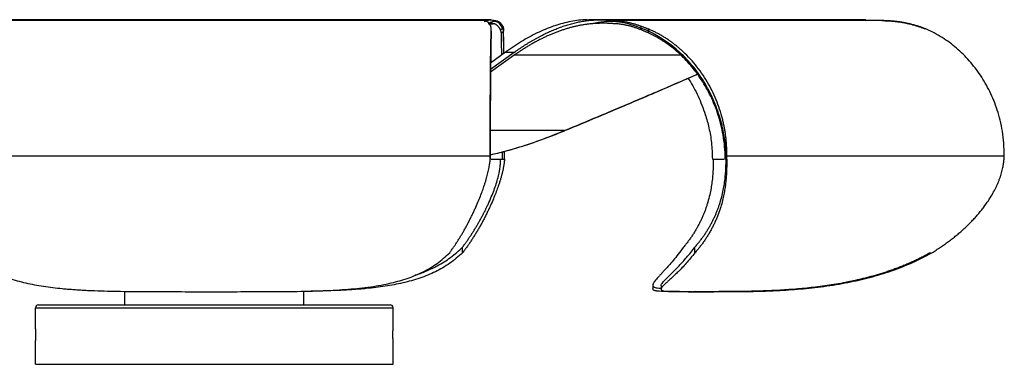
# Model space of a CAD drawing. Header units: millimetres. Extents: x -205 to 325, y 0 to 116.
# Tile 2 of 2: x -5 to 325, y 0 to 116. Entities that reach past the tile are written whole.
import ezdxf

# ---------------------------------------------------------------- set-up
doc = ezdxf.new("R2010")
doc.units = ezdxf.units.MM

msp = doc.modelspace()

# ---------------------------------------------------------------- linework, layer by layer
at = {"color": 7, "linetype": 'Continuous', "lineweight": 25}
for p, q in [((152.89, 115.7), (-32.89, 115.7)), ((278.61, 115.7), (185.69, 115.7)), ((150.54, 115.42), (-34.28, 115.42)), ((150.54, 115.42), (149.27, 115.61)), ((152.06, 114.4), (153.63, 114.4)), ((152.94, 111.87), (152.94, 112.7)), ((152.94, 111.88), (152.94, 112.62)), ((156.08, 112.29), (156.77, 112.95)), ((156.77, 113.63), (156.77, 112.95)), ((157.05, 112.62), (157.05, 111.88)), ((284.03, 115.42), (193.49, 115.42)), ((203.13, 113.63), (203.13, 112.95)), ((203.37, 112.29), (203.13, 112.95)), ((205.68, 112.62), (205.68, 111.88)), ((277.71, 115.64), (278.61, 115.61)), ((284.03, 115.42), (278.57, 115.61)), ((156.34, 111.23), (157.05, 111.88)), ((205.8, 111.23), (205.68, 111.88)), ((160.67, 103.81), (152.72, 98.1)), ((152.73, 99.1), (160.68, 104.81)), ((157.78, 104.81), (152.75, 101.09)), ((152.59, 69.9), (-37.4, 69.9)), ((156.69, 68.9), (156.68, 71.44)), ((157.39, 68.9), (157.39, 71.62)), ((157.4, 69.9), (157.4, 71.62)), ((157.4, 68.91), (157.4, 69.9)), ((231.98, 68.91), (231.99, 69.9)), ((325.06, 69.9), (231.99, 69.9)), ((152.59, 68.9), (152.58, 68.9)), ((152.94, 68.9), (157.39, 68.9)), ((157.39, 68.9), (157.4, 68.91)), ((227.16, 68.9), (227.47, 68.9)), ((231.73, 68.9), (231.46, 68.9)), ((231.73, 68.9), (231.98, 68.91)), ((143.34, 37.49), (143.34, 39.38)), ((221.33, 37.49), (221.33, 39.38)), ((207.15, 26.57), (207.15, 25.4)), ((30, 20), (30, 24.5)), ((57.63, 24.4), (59.07, 24.4)), ((90, 20), (90, 24.55)), ((209.93, 26.4), (209.93, 25.24)), ((220.73, 24.4), (221.47, 24.4)), ((221.07, 24.4), (220.73, 24.4)), ((221.07, 24.4), (221.49, 24.53)), ((222.41, 24.4), (223.12, 24.4)), ((1, 20), (119, 20)), ((0, 11.96), (0, 19)), ((0, 19), (120, 19)), ((120, 11.96), (120, 19)), ((0, 0), (0, 7.96)), ((120, 0), (120, 7.96)), ((0, 0), (120, 0))]:
    msp.add_line(p, q, dxfattribs=at)
at = {"color": 8, "linetype": 'Continuous', "lineweight": 25}
for p, q in [((157.78, 104.81), (161, 104.81)), ((216.55, 103.81), (160.67, 103.81)), ((177.46, 78.48), (152.61, 78.48)), ((227.47, 68.9), (231.11, 68.9))]:
    msp.add_line(p, q, dxfattribs=at)
at = {"color": 7, "linetype": 'Continuous', "lineweight": 25}
for centre, start, end in [((1, 19), 90, 180), ((119, 19), 0, 90)]:
    msp.add_arc(centre, 1, start, end, dxfattribs=at)
for points, knots in [([(150.54, 115.08), (151.19, 115.34), (152.55, 115.9), (153.68, 115.58), (154.28, 115.42)], [0, 0, 0, 0, 0.477787, 1, 1, 1, 1]), ([(185.68, 115.61), (185.24, 115.64), (182.95, 115.78), (178.91, 115.06), (173.56, 113.61), (168.25, 111.33), (162.93, 108.42), (159.52, 106.03), (157.78, 104.81)], [0, 0, 0, 0, 0.041622, 0.215902, 0.397543, 0.588116, 0.788693, 1, 1, 1, 1]), ([(160.68, 104.81), (160.95, 105), (161.5, 105.39), (162.32, 105.95), (163.14, 106.49), (163.96, 107.03), (164.78, 107.55), (165.59, 108.05), (166.41, 108.54), (167.23, 109.02), (168.05, 109.48), (168.87, 109.92), (169.69, 110.35), (170.5, 110.77), (171.32, 111.17), (172.14, 111.55), (172.96, 111.92), (173.78, 112.27), (174.59, 112.61), (175.41, 112.93), (176.23, 113.23), (177.05, 113.52), (177.87, 113.79), (178.68, 114.05), (179.5, 114.28), (180.32, 114.5), (181.14, 114.71), (181.96, 114.89), (182.78, 115.06), (183.6, 115.21), (184.42, 115.34), (185.24, 115.45), (186.06, 115.54), (186.88, 115.61), (187.7, 115.67), (188.53, 115.7), (189.35, 115.71), (190.18, 115.69), (191, 115.66), (191.83, 115.6), (192.66, 115.53), (193.21, 115.46), (193.49, 115.42)], [0, 0, 0, 0, 0.02872, 0.057219, 0.085498, 0.113558, 0.141401, 0.169026, 0.196436, 0.223632, 0.250616, 0.27739, 0.303956, 0.330316, 0.356472, 0.382427, 0.408185, 0.433747, 0.459117, 0.484299, 0.509295, 0.534109, 0.558745, 0.583206, 0.607496, 0.631619, 0.655581, 0.679386, 0.70304, 0.726548, 0.749917, 0.773152, 0.79626, 0.81925, 0.842129, 0.864906, 0.887591, 0.910194, 0.932725, 0.955195, 0.977616, 1, 1, 1, 1]), ([(152.74, 113.63), (152.71, 113.69), (152.65, 113.81), (152.55, 113.99), (152.45, 114.15), (152.35, 114.3), (152.25, 114.45), (152.14, 114.58), (152.04, 114.71), (151.92, 114.82), (151.81, 114.93), (151.69, 115.02), (151.58, 115.11), (151.45, 115.18), (151.33, 115.25), (151.21, 115.3), (151.08, 115.35), (150.95, 115.38), (150.81, 115.4), (150.68, 115.42), (150.58, 115.42), (150.54, 115.42)], [0, 0, 0, 0, 0.0528699, 0.1056371, 0.1583075, 0.2108862, 0.2633814, 0.3158135, 0.3682046, 0.4205757, 0.4729465, 0.5253356, 0.5777602, 0.6302362, 0.6827778, 0.7353977, 0.788107, 0.8409152, 0.8938297, 0.9468566, 1, 1, 1, 1]), ([(153.63, 114.4), (153.57, 114.42), (153.46, 114.45), (153.3, 114.49), (153.15, 114.52), (153, 114.54), (152.86, 114.55), (152.72, 114.55), (152.59, 114.54), (152.47, 114.52), (152.35, 114.5), (152.24, 114.47), (152.13, 114.44), (152.07, 114.41), (152.03, 114.4)], [0, 0, 0, 0, 0.091983, 0.182313, 0.271016, 0.35812, 0.443648, 0.527624, 0.61007, 0.691005, 0.770448, 0.848418, 0.92493, 1, 1, 1, 1]), ([(152.59, 69.9), (152.59, 72.99), (152.59, 75.73), (152.6, 79.54), (152.6, 80.76), (152.61, 83.13), (152.61, 84.27), (152.63, 87.58), (152.64, 89.64), (152.67, 93.53), (152.68, 95.36), (152.71, 98.8), (152.73, 100.42), (152.76, 103.45), (152.8, 106.28), (152.86, 109.27), (152.89, 110.8), (152.92, 111.76), (152.93, 112.21), (152.94, 112.62)], [0, 0, 0, 0, 0.125, 0.125, 0.1875, 0.1875, 0.25, 0.25, 0.375, 0.375, 0.5, 0.5, 0.625, 0.625, 0.75, 0.875, 0.9375, 0.9375, 1, 1, 1, 1]), ([(152.94, 112.62), (152.94, 112.67), (152.94, 112.78), (152.93, 112.93), (152.92, 113.08), (152.89, 113.23), (152.85, 113.37), (152.8, 113.5), (152.76, 113.59), (152.74, 113.63)], [0, 0, 0, 0, 0.1444366, 0.2882342, 0.4314605, 0.574183, 0.7164692, 0.858386, 1, 1, 1, 1]), ([(156.08, 112.29), (156.04, 112.36), (155.97, 112.5), (155.86, 112.69), (155.74, 112.88), (155.62, 113.06), (155.5, 113.22), (155.37, 113.38), (155.24, 113.52), (155.11, 113.66), (154.97, 113.78), (154.84, 113.9), (154.7, 114), (154.55, 114.09), (154.4, 114.17), (154.25, 114.24), (154.1, 114.3), (153.95, 114.34), (153.79, 114.38), (153.68, 114.39), (153.63, 114.4)], [0, 0, 0, 0, 0.055588, 0.111082, 0.166491, 0.221822, 0.277087, 0.332309, 0.387516, 0.442732, 0.497981, 0.553286, 0.608668, 0.664149, 0.719745, 0.775475, 0.831353, 0.887392, 0.943605, 1, 1, 1, 1]), ([(154.28, 115.42), (154.33, 115.42), (154.43, 115.42), (154.59, 115.4), (154.74, 115.38), (154.88, 115.35), (155.03, 115.3), (155.17, 115.25), (155.31, 115.18), (155.44, 115.11), (155.58, 115.02), (155.71, 114.93), (155.84, 114.82), (155.96, 114.71), (156.09, 114.58), (156.21, 114.45), (156.33, 114.3), (156.44, 114.15), (156.56, 113.99), (156.67, 113.81), (156.74, 113.69), (156.77, 113.63)], [0, 0, 0, 0, 0.053143, 0.10617, 0.159085, 0.211893, 0.264602, 0.317222, 0.369764, 0.42224, 0.474664, 0.527054, 0.579424, 0.631795, 0.684186, 0.736619, 0.789114, 0.841692, 0.894363, 0.94713, 1, 1, 1, 1]), ([(156.77, 113.63), (156.8, 113.59), (156.84, 113.5), (156.9, 113.37), (156.95, 113.23), (156.99, 113.08), (157.02, 112.93), (157.04, 112.78), (157.04, 112.67), (157.05, 112.62)], [0, 0, 0, 0, 0.141614, 0.283531, 0.425817, 0.568539, 0.711766, 0.855563, 1, 1, 1, 1]), ([(157.21, 104.39), (157.2, 104.79), (157.18, 106.85), (157.12, 109.77), (157.07, 111.67), (157.05, 112.62)], [0, 0, 0, 0, 0.107522, 0.555322, 1, 1, 1, 1]), ([(186.89, 114.4), (186.7, 114.38), (186.32, 114.34), (185.75, 114.28), (185.19, 114.21), (184.62, 114.14), (184.05, 114.05), (183.49, 113.96), (182.92, 113.85), (182.35, 113.74), (181.78, 113.62), (181.22, 113.5), (180.65, 113.36), (180.08, 113.22), (179.51, 113.07), (178.94, 112.91), (178.38, 112.75), (177.81, 112.57), (177.24, 112.39), (176.67, 112.2), (176.1, 112.01), (175.53, 111.8), (174.96, 111.59), (174.39, 111.37), (173.82, 111.14), (173.25, 110.91), (172.68, 110.67), (172.11, 110.42), (171.54, 110.16), (170.97, 109.89), (170.4, 109.62), (169.83, 109.34), (169.26, 109.05), (168.69, 108.76), (168.12, 108.45), (167.54, 108.14), (166.97, 107.82), (166.4, 107.49), (165.83, 107.16), (165.26, 106.82), (164.68, 106.47), (164.11, 106.11), (163.54, 105.75), (162.97, 105.37), (162.39, 104.99), (161.82, 104.61), (161.25, 104.21), (160.87, 103.94), (160.67, 103.81)], [0, 0, 0, 0, 0.019378, 0.038835, 0.058374, 0.077996, 0.097703, 0.117498, 0.137383, 0.15736, 0.177429, 0.197595, 0.217858, 0.23822, 0.258683, 0.279248, 0.299918, 0.320694, 0.341577, 0.362569, 0.383672, 0.404886, 0.426214, 0.447656, 0.469215, 0.490891, 0.512685, 0.5346, 0.556637, 0.578796, 0.60108, 0.623489, 0.646024, 0.668688, 0.69148, 0.714402, 0.737456, 0.760642, 0.783962, 0.807416, 0.831005, 0.854731, 0.878594, 0.902595, 0.926736, 0.951016, 0.975437, 1, 1, 1, 1]), ([(194.03, 114.4), (193.81, 114.42), (193.39, 114.45), (192.75, 114.49), (192.13, 114.52), (191.51, 114.54), (190.9, 114.55), (190.3, 114.55), (189.71, 114.54), (189.13, 114.52), (188.56, 114.5), (188, 114.47), (187.44, 114.44), (187.07, 114.41), (186.89, 114.4)], [0, 0, 0, 0, 0.091983, 0.182313, 0.271016, 0.35812, 0.443648, 0.527624, 0.61007, 0.691005, 0.770448, 0.848418, 0.92493, 1, 1, 1, 1]), ([(193.49, 115.42), (193.66, 115.42), (193.99, 115.42), (194.5, 115.4), (195, 115.38), (195.51, 115.35), (196.02, 115.3), (196.52, 115.25), (197.03, 115.18), (197.54, 115.11), (198.05, 115.02), (198.55, 114.93), (199.06, 114.82), (199.57, 114.71), (200.07, 114.58), (200.58, 114.45), (201.09, 114.3), (201.6, 114.15), (202.11, 113.99), (202.62, 113.81), (202.96, 113.69), (203.13, 113.63)], [0, 0, 0, 0, 0.053143, 0.10617, 0.159085, 0.211893, 0.264602, 0.317222, 0.369764, 0.42224, 0.474664, 0.527054, 0.579424, 0.631795, 0.684186, 0.736619, 0.789114, 0.841692, 0.894363, 0.94713, 1, 1, 1, 1]), ([(203.37, 112.29), (203.2, 112.36), (202.85, 112.5), (202.33, 112.69), (201.82, 112.88), (201.3, 113.06), (200.78, 113.22), (200.26, 113.38), (199.75, 113.52), (199.23, 113.66), (198.71, 113.78), (198.19, 113.9), (197.67, 114), (197.15, 114.09), (196.63, 114.17), (196.11, 114.24), (195.59, 114.3), (195.07, 114.34), (194.55, 114.38), (194.2, 114.39), (194.03, 114.4)], [0, 0, 0, 0, 0.055588, 0.111082, 0.166491, 0.221822, 0.277087, 0.332309, 0.387516, 0.442732, 0.497981, 0.553286, 0.608668, 0.664149, 0.719745, 0.775475, 0.831353, 0.887392, 0.943605, 1, 1, 1, 1]), ([(203.13, 113.63), (203.24, 113.59), (203.48, 113.5), (203.83, 113.37), (204.19, 113.23), (204.56, 113.08), (204.93, 112.93), (205.3, 112.78), (205.56, 112.67), (205.68, 112.62)], [0, 0, 0, 0, 0.141614, 0.283531, 0.425817, 0.568539, 0.711766, 0.855563, 1, 1, 1, 1]), ([(231.99, 69.9), (232, 70.12), (232, 70.56), (232, 71.23), (231.99, 71.89), (231.98, 72.55), (231.95, 73.21), (231.91, 73.87), (231.86, 74.53), (231.81, 75.19), (231.74, 75.85), (231.66, 76.51), (231.58, 77.17), (231.48, 77.83), (231.38, 78.49), (231.26, 79.15), (231.14, 79.8), (231.01, 80.46), (230.86, 81.12), (230.71, 81.77), (230.33, 83.31), (229.64, 85.69), (228.46, 88.86), (227.07, 91.93), (225.44, 94.94), (223.57, 97.86), (221.48, 100.64), (219.19, 103.23), (217.26, 105.1), (215.78, 106.38), (214.84, 107.15), (213.88, 107.9), (212.91, 108.6), (211.92, 109.28), (210.91, 109.92), (209.9, 110.53), (208.87, 111.1), (207.82, 111.64), (206.76, 112.15), (206.04, 112.47), (205.68, 112.62)], [0, 0, 0, 0, 0.011903, 0.023796, 0.035682, 0.047565, 0.059447, 0.071332, 0.083224, 0.095125, 0.107039, 0.118969, 0.130917, 0.142889, 0.154885, 0.16691, 0.178967, 0.191059, 0.203189, 0.215359, 0.227574, 0.289085, 0.350626, 0.412578, 0.475313, 0.541322, 0.607035, 0.672865, 0.739223, 0.76322, 0.787104, 0.810892, 0.834603, 0.858256, 0.881869, 0.905461, 0.929052, 0.952659, 0.976302, 1, 1, 1, 1]), ([(284.02, 115.42), (284.24, 115.42), (284.67, 115.42), (285.31, 115.4), (285.95, 115.38), (286.59, 115.35), (287.22, 115.3), (287.86, 115.25), (288.49, 115.18), (289.11, 115.11), (289.74, 115.02), (290.36, 114.93), (290.98, 114.82), (291.6, 114.71), (292.22, 114.58), (292.83, 114.45), (293.44, 114.3), (294.05, 114.15), (294.66, 113.99), (295.27, 113.81), (295.67, 113.69), (295.87, 113.63)], [0, 0, 0, 0, 0.0531434, 0.1061703, 0.1590848, 0.211893, 0.2646023, 0.3172222, 0.3697638, 0.4222398, 0.4746644, 0.5270535, 0.5794243, 0.6317954, 0.6841865, 0.7366186, 0.7891138, 0.8416925, 0.8943629, 0.9471301, 1, 1, 1, 1]), ([(295.97, 113.63), (295.77, 113.69), (295.36, 113.81), (294.75, 113.99), (294.14, 114.15), (293.52, 114.3), (292.9, 114.45), (292.29, 114.58), (291.66, 114.71), (291.04, 114.82), (290.42, 114.93), (289.79, 115.02), (289.16, 115.11), (288.52, 115.18), (287.89, 115.25), (287.25, 115.3), (286.61, 115.35), (285.97, 115.38), (285.32, 115.4), (284.67, 115.42), (284.24, 115.42), (284.03, 115.42)], [0, 0, 0, 0, 0.05287, 0.105637, 0.158308, 0.210886, 0.263381, 0.315814, 0.368205, 0.420576, 0.472946, 0.525336, 0.57776, 0.630236, 0.682778, 0.735398, 0.788107, 0.840915, 0.89383, 0.946857, 1, 1, 1, 1]), ([(295.87, 113.63), (296.01, 113.59), (296.28, 113.5), (296.68, 113.37), (297.08, 113.23), (297.47, 113.08), (297.86, 112.93), (298.25, 112.78), (298.5, 112.67), (298.62, 112.62)], [0, 0, 0, 0, 0.141614, 0.283531, 0.425817, 0.568539, 0.711766, 0.855563, 1, 1, 1, 1]), ([(298.76, 112.62), (298.63, 112.67), (298.37, 112.78), (297.98, 112.93), (297.59, 113.08), (297.19, 113.23), (296.79, 113.37), (296.38, 113.5), (296.11, 113.59), (295.97, 113.63)], [0, 0, 0, 0, 0.144437, 0.288234, 0.431461, 0.574183, 0.716469, 0.858386, 1, 1, 1, 1]), ([(325.06, 69.9), (325.14, 72.99), (324.9, 75.73), (324.28, 79.54), (324.03, 80.76), (323.45, 83.13), (323.13, 84.27), (322.06, 87.58), (321.22, 89.64), (319.32, 93.53), (318.26, 95.36), (315.97, 98.8), (314.72, 100.42), (312.06, 103.45), (309.21, 106.28), (305.17, 109.27), (302.51, 110.8), (300.67, 111.76), (299.73, 112.21), (298.76, 112.62)], [0, 0, 0, 0, 0.125, 0.125, 0.1875, 0.1875, 0.25, 0.25, 0.375, 0.375, 0.5, 0.5, 0.625, 0.625, 0.75, 0.875, 0.9375, 0.9375, 1, 1, 1, 1]), ([(152.94, 111.88), (152.89, 110.17), (152.84, 107.75), (152.78, 103.26), (152.76, 101.61), (152.72, 98.1), (152.7, 96.22), (152.67, 92.31), (152.66, 90.26), (152.63, 86.08), (152.62, 83.94), (152.61, 79.63), (152.6, 77.46), (152.59, 73.14), (152.59, 71), (152.59, 68.9)], [0, 0, 0, 0, 0.25, 0.25, 0.375, 0.375, 0.5, 0.5, 0.625, 0.625, 0.75, 0.75, 0.875, 0.875, 1, 1, 1, 1]), ([(156.34, 111.23), (156.34, 111.28), (156.34, 111.4), (156.32, 111.56), (156.29, 111.71), (156.25, 111.86), (156.2, 112.01), (156.15, 112.15), (156.1, 112.24), (156.08, 112.29)], [0, 0, 0, 0, 0.1446397, 0.2885719, 0.4318646, 0.5745858, 0.7168035, 0.8585857, 1, 1, 1, 1]), ([(156.49, 103.85), (156.48, 104.11), (156.46, 105.83), (156.41, 108.44), (156.37, 110.29), (156.34, 111.23)], [0, 0, 0, 0, 0.078931, 0.530277, 1, 1, 1, 1]), ([(157.19, 104.38), (157.19, 104.5), (157.17, 106.26), (157.12, 108.92), (157.07, 110.9), (157.05, 111.88)], [0, 0, 0, 0, 0.037666, 0.523598, 1, 1, 1, 1]), ([(205.8, 111.23), (205.68, 111.28), (205.44, 111.4), (205.08, 111.56), (204.73, 111.71), (204.38, 111.86), (204.04, 112.01), (203.7, 112.15), (203.48, 112.24), (203.37, 112.29)], [0, 0, 0, 0, 0.14464, 0.288572, 0.431865, 0.574586, 0.716804, 0.858586, 1, 1, 1, 1]), ([(231.73, 68.9), (231.73, 71), (231.59, 73.14), (231.01, 77.46), (230.58, 79.63), (229.4, 83.94), (228.66, 86.08), (226.9, 90.26), (225.87, 92.31), (223.53, 96.22), (222.23, 98.1), (219.4, 101.61), (217.87, 103.26), (213, 107.75), (209.4, 110.17), (205.68, 111.88)], [0, 0, 0, 0, 0.125, 0.125, 0.25, 0.25, 0.375, 0.375, 0.5, 0.5, 0.625, 0.625, 0.75, 0.75, 1, 1, 1, 1]), ([(231.46, 68.9), (231.47, 71.86), (231.2, 74.52), (230.55, 78.23), (230.3, 79.42), (229.72, 81.73), (229.4, 82.85), (228.69, 85.02), (228.31, 86.07), (227.49, 88.11), (226.18, 91.08), (223.62, 95.62), (221.2, 98.83), (218.62, 101.87), (215.87, 104.72), (211.97, 107.76), (209.41, 109.34), (207.64, 110.33), (206.74, 110.8), (205.8, 111.23)], [0, 0, 0, 0, 0.125, 0.125, 0.1875, 0.1875, 0.25, 0.25, 0.3125, 0.3125, 0.375, 0.5, 0.625, 0.625, 0.75, 0.875, 0.9375, 0.9375, 1, 1, 1, 1]), ([(177.46, 78.48), (182.76, 80.69), (193.12, 85.02), (208, 91.33), (217.56, 95.47), (222.09, 97.43)], [0, 0, 0, 0, 0.354549, 0.694074, 1, 1, 1, 1]), ([(222.16, 97.34), (217.71, 95.41), (208.24, 91.3), (193.44, 85.02), (183.09, 80.69), (177.8, 78.48)], [0, 0, 0, 0, 0.302687, 0.643797, 1, 1, 1, 1]), ([(218.93, 96.06), (219.06, 95.88), (220.42, 94.07), (222.47, 90.03), (224.68, 84.61), (226.09, 79.33), (226.99, 74.3), (227.1, 70.76), (227.16, 68.9)], [0, 0, 0, 0, 0.024611, 0.245867, 0.475993, 0.637832, 0.81021, 1, 1, 1, 1]), ([(177.8, 78.48), (176.16, 77.81), (172.9, 76.48), (167.98, 74.68), (163.07, 73.04), (158.16, 71.65), (154.68, 70.71), (152.81, 70.38), (152.59, 70.34)], [0, 0, 0, 0, 0.2003868, 0.3980244, 0.5929475, 0.7852821, 0.9752474, 1, 1, 1, 1]), ([(152.59, 70.4), (152.69, 70.42), (155.54, 70.98), (161.12, 72.52), (169.33, 75.2), (174.73, 77.38), (177.46, 78.48)], [0, 0, 0, 0, 0.010705, 0.333156, 0.662722, 1, 1, 1, 1]), ([(139, 37.49), (139.11, 37.64), (139.33, 37.94), (139.66, 38.39), (139.98, 38.85), (140.31, 39.32), (140.63, 39.79), (140.95, 40.27), (141.27, 40.75), (141.59, 41.24), (141.9, 41.73), (142.22, 42.23), (142.53, 42.74), (142.84, 43.25), (143.14, 43.76), (143.45, 44.28), (143.75, 44.81), (144.05, 45.34), (144.35, 45.88), (144.64, 46.42), (144.94, 46.97), (145.23, 47.53), (145.52, 48.09), (145.81, 48.65), (146.1, 49.23), (146.38, 49.81), (146.66, 50.39), (146.94, 50.98), (147.22, 51.58), (147.5, 52.18), (147.99, 53.29), (148.67, 54.87), (149.48, 56.89), (150.17, 58.76), (150.7, 60.29), (151.08, 61.52), (151.37, 62.49), (151.62, 63.43), (151.85, 64.33), (152.05, 65.2), (152.21, 66.03), (152.35, 66.81), (152.46, 67.56), (152.54, 68.25), (152.57, 68.69), (152.58, 68.91)], [0, 0, 0, 0, 0.020812, 0.041507, 0.062086, 0.082554, 0.102912, 0.123164, 0.143312, 0.16336, 0.183309, 0.203165, 0.222929, 0.242604, 0.262194, 0.281703, 0.301132, 0.320487, 0.339771, 0.358986, 0.378138, 0.397229, 0.416264, 0.435247, 0.454182, 0.473073, 0.491925, 0.510742, 0.529532, 0.548299, 0.567052, 0.631413, 0.689654, 0.741684, 0.787312, 0.813888, 0.83934, 0.863655, 0.886809, 0.908778, 0.929547, 0.949093, 0.967381, 0.984366, 1, 1, 1, 1]), ([(157.39, 68.91), (157.38, 68.79), (157.37, 68.56), (157.33, 68.19), (157.29, 67.81), (157.24, 67.42), (157.18, 67.01), (157.12, 66.59), (157.04, 66.16), (156.95, 65.71), (156.86, 65.25), (156.75, 64.78), (156.64, 64.3), (156.51, 63.8), (156.38, 63.3), (156.24, 62.78), (156.09, 62.26), (155.93, 61.73), (155.76, 61.18), (155.45, 60.25), (154.97, 58.86), (154.25, 56.98), (153.42, 54.94), (152.62, 53.12), (151.9, 51.58), (151.3, 50.35), (150.69, 49.14), (150.07, 47.96), (149.44, 46.8), (148.8, 45.67), (148.15, 44.56), (147.49, 43.48), (146.82, 42.42), (146.15, 41.39), (145.46, 40.37), (144.76, 39.39), (144.05, 38.42), (143.58, 37.8), (143.34, 37.49)], [0, 0, 0, 0, 0.0084494, 0.0173107, 0.0265758, 0.0362362, 0.0462842, 0.0567123, 0.0675141, 0.078684, 0.0902173, 0.1021109, 0.1143625, 0.1269705, 0.1399301, 0.1532368, 0.1668869, 0.1808771, 0.1952054, 0.2098703, 0.2556346, 0.3079168, 0.3665181, 0.4313424, 0.4703061, 0.5093645, 0.5485731, 0.587975, 0.6276073, 0.6675056, 0.7077039, 0.7482344, 0.7891275, 0.8304118, 0.8721148, 0.9142634, 0.9568835, 1, 1, 1, 1]), ([(143.34, 39.38), (143.46, 39.54), (143.69, 39.84), (144.03, 40.31), (144.37, 40.78), (144.71, 41.25), (145.04, 41.72), (145.37, 42.2), (145.69, 42.68), (146.01, 43.16), (146.33, 43.64), (146.64, 44.13), (146.95, 44.61), (147.26, 45.1), (147.56, 45.6), (147.86, 46.09), (148.15, 46.58), (148.44, 47.08), (148.73, 47.58), (149.01, 48.08), (149.29, 48.59), (149.56, 49.09), (149.84, 49.6), (150.1, 50.1), (150.37, 50.61), (150.63, 51.12), (150.88, 51.63), (151.14, 52.15), (151.38, 52.66), (151.63, 53.18), (152.17, 54.33), (152.94, 56.09), (153.86, 58.41), (154.62, 60.6), (155.23, 62.68), (155.6, 64.31), (155.81, 65.46), (155.91, 66.17), (155.99, 66.87), (156.05, 67.56), (156.08, 68.23), (156.09, 68.68), (156.09, 68.9)], [0, 0, 0, 0, 0.022367, 0.044502, 0.06641, 0.088092, 0.109553, 0.130795, 0.151822, 0.172637, 0.193243, 0.213642, 0.233838, 0.253833, 0.27363, 0.293233, 0.312644, 0.331866, 0.350902, 0.369755, 0.388429, 0.406926, 0.425249, 0.443401, 0.461385, 0.479205, 0.496863, 0.514363, 0.531708, 0.548903, 0.56595, 0.646237, 0.716829, 0.77764, 0.837834, 0.891401, 0.910517, 0.929204, 0.947485, 0.965375, 0.98288, 1, 1, 1, 1]), ([(227.47, 68.9), (227.47, 68.77), (227.47, 68.51), (227.47, 68.11), (227.46, 67.7), (227.46, 67.3), (227.45, 66.89), (227.44, 66.47), (227.42, 66.05), (227.4, 65.63), (227.38, 65.2), (227.33, 64.26), (227.21, 62.73), (226.97, 60.68), (226.62, 58.5), (226.13, 56.19), (225.59, 54.26), (225.09, 52.73), (224.71, 51.66), (224.29, 50.6), (223.84, 49.54), (223.36, 48.48), (222.85, 47.44), (222.31, 46.4), (221.73, 45.37), (221.11, 44.34), (220.47, 43.33), (219.78, 42.32), (219.06, 41.33), (218.31, 40.34), (217.78, 39.71), (217.52, 39.38)], [0, 0, 0, 0, 0.010158, 0.020453, 0.030885, 0.041454, 0.052159, 0.063003, 0.073989, 0.085119, 0.0964, 0.107836, 0.160695, 0.220038, 0.28038, 0.350421, 0.430068, 0.465646, 0.501899, 0.538858, 0.576553, 0.615013, 0.654264, 0.694332, 0.735246, 0.777033, 0.819719, 0.863331, 0.907895, 0.953442, 1, 1, 1, 1]), ([(231.98, 68.91), (231.98, 68.79), (231.98, 68.56), (231.98, 68.19), (231.98, 67.81), (231.98, 67.42), (231.97, 67.01), (231.97, 66.59), (231.96, 66.16), (231.95, 65.71), (231.93, 65.25), (231.91, 64.78), (231.89, 64.3), (231.87, 63.8), (231.83, 63.3), (231.8, 62.78), (231.75, 62.26), (231.71, 61.73), (231.65, 61.18), (231.55, 60.25), (231.36, 58.86), (231.03, 56.98), (230.58, 54.94), (230.08, 53.12), (229.57, 51.58), (229.13, 50.35), (228.65, 49.14), (228.14, 47.96), (227.59, 46.8), (227.02, 45.67), (226.41, 44.56), (225.78, 43.48), (225.11, 42.42), (224.41, 41.39), (223.69, 40.37), (222.93, 39.39), (222.14, 38.42), (221.6, 37.8), (221.33, 37.49)], [0, 0, 0, 0, 0.0084494, 0.0173107, 0.0265758, 0.0362362, 0.0462842, 0.0567123, 0.0675141, 0.078684, 0.0902173, 0.1021109, 0.1143625, 0.1269705, 0.1399301, 0.1532368, 0.1668869, 0.1808771, 0.1952054, 0.2098703, 0.2556346, 0.3079168, 0.3665181, 0.4313424, 0.4703061, 0.5093645, 0.5485731, 0.587975, 0.6276073, 0.6675056, 0.7077039, 0.7482344, 0.7891275, 0.8304118, 0.8721148, 0.9142634, 0.9568835, 1, 1, 1, 1]), ([(221.33, 39.38), (221.46, 39.54), (221.73, 39.84), (222.11, 40.31), (222.5, 40.78), (222.87, 41.25), (223.23, 41.72), (223.59, 42.2), (223.93, 42.68), (224.27, 43.16), (224.6, 43.64), (224.92, 44.13), (225.24, 44.61), (225.54, 45.1), (225.84, 45.6), (226.13, 46.09), (226.41, 46.58), (226.68, 47.08), (226.95, 47.58), (227.21, 48.08), (227.46, 48.59), (227.7, 49.09), (227.94, 49.6), (228.16, 50.1), (228.38, 50.61), (228.6, 51.12), (228.8, 51.63), (229, 52.15), (229.19, 52.66), (229.37, 53.18), (229.77, 54.33), (230.29, 56.09), (230.82, 58.41), (231.21, 60.6), (231.47, 62.68), (231.6, 64.31), (231.67, 65.46), (231.71, 66.17), (231.73, 66.87), (231.75, 67.56), (231.76, 68.23), (231.76, 68.68), (231.76, 68.9)], [0, 0, 0, 0, 0.022367, 0.0445025, 0.0664097, 0.0880921, 0.1095529, 0.1307952, 0.1518222, 0.1726371, 0.1932428, 0.2136421, 0.2338379, 0.253833, 0.2736304, 0.2932329, 0.3126437, 0.3318656, 0.3509018, 0.3697552, 0.3884289, 0.4069258, 0.4252488, 0.443401, 0.4613852, 0.4792047, 0.4968628, 0.5143629, 0.5317084, 0.5489029, 0.5659498, 0.6462366, 0.7168287, 0.7776405, 0.8378342, 0.8914008, 0.9105166, 0.9292036, 0.9474848, 0.9653749, 0.9828804, 1, 1, 1, 1]), ([(231.75, 68.9), (231.78, 68.9), (231.82, 68.9), (231.88, 68.9), (231.93, 68.9), (231.96, 68.9), (231.98, 68.9), (231.99, 68.9)], [0, 0, 0, 0, 0.2084096, 0.4124385, 0.6122569, 0.8080465, 1, 1, 1, 1]), ([(300.86, 37.49), (301.1, 37.64), (301.58, 37.94), (302.3, 38.39), (303.01, 38.85), (303.71, 39.32), (304.41, 39.79), (305.09, 40.27), (305.76, 40.75), (306.43, 41.24), (307.08, 41.73), (307.73, 42.23), (308.37, 42.74), (309, 43.25), (309.62, 43.76), (310.23, 44.28), (310.83, 44.81), (311.42, 45.34), (312, 45.88), (312.58, 46.42), (313.14, 46.97), (313.7, 47.53), (314.24, 48.09), (314.78, 48.65), (315.3, 49.23), (315.82, 49.81), (316.33, 50.39), (316.82, 50.98), (317.31, 51.58), (317.79, 52.18), (318.64, 53.29), (319.75, 54.87), (321.01, 56.89), (322.03, 58.76), (322.75, 60.29), (323.27, 61.52), (323.64, 62.49), (323.96, 63.43), (324.24, 64.33), (324.47, 65.2), (324.66, 66.03), (324.81, 66.81), (324.92, 67.56), (325, 68.25), (325.03, 68.69), (325.05, 68.91)], [0, 0, 0, 0, 0.020812, 0.041507, 0.062086, 0.082554, 0.102912, 0.123164, 0.143312, 0.16336, 0.183309, 0.203165, 0.222929, 0.242604, 0.262194, 0.281703, 0.301132, 0.320487, 0.339771, 0.358986, 0.378138, 0.397229, 0.416264, 0.435247, 0.454182, 0.473073, 0.491925, 0.510742, 0.529532, 0.548299, 0.567052, 0.631413, 0.689654, 0.741684, 0.787312, 0.813888, 0.83934, 0.863655, 0.886809, 0.908778, 0.929547, 0.949093, 0.967381, 0.984366, 1, 1, 1, 1]), ([(-23.34, 37.49), (-21.94, 36.25), (-19.15, 33.77), (-15.11, 31.48), (-11.68, 29.93), (-8.98, 28.93), (-6.17, 28.06), (-2.37, 27.1), (2.62, 26.16), (7.38, 25.59), (10.73, 25.29), (12.49, 25.15), (14.29, 25.02), (16.11, 24.92), (17.97, 24.82), (22.05, 24.65), (28.63, 24.49), (38, 24.41), (47.74, 24.4), (54.35, 24.4), (57.63, 24.4)], [0, 0, 0, 0, 0.082308, 0.163557, 0.203972, 0.244308, 0.284606, 0.324905, 0.401713, 0.479343, 0.49986, 0.520465, 0.541165, 0.561969, 0.582883, 0.603917, 0.698638, 0.796844, 0.89943, 1, 1, 1, 1]), ([(59.07, 24.4), (62.34, 24.4), (68.96, 24.4), (79.04, 24.41), (86.17, 24.47), (90.41, 24.56), (91.7, 24.58), (92.96, 24.62), (94.22, 24.65), (95.46, 24.7), (97.7, 24.78), (100.89, 24.93), (104.92, 25.21), (108.79, 25.57), (112.5, 26.03), (116.05, 26.61), (120.3, 27.49), (125.11, 28.86), (130.24, 31.02), (134.95, 33.77), (137.64, 36.25), (139, 37.49)], [0, 0, 0, 0, 0.100633, 0.203294, 0.313103, 0.327152, 0.341131, 0.355042, 0.368888, 0.382671, 0.396394, 0.443955, 0.490956, 0.53749, 0.583637, 0.629472, 0.675067, 0.755651, 0.836392, 0.917663, 1, 1, 1, 1]), ([(143.34, 37.49), (141.94, 36.25), (139.15, 33.77), (135.11, 31.48), (131.68, 29.93), (128.98, 28.93), (126.17, 28.06), (122.37, 27.1), (117.38, 26.16), (112.62, 25.59), (109.27, 25.29), (107.51, 25.15), (105.71, 25.02), (103.89, 24.92), (102.03, 24.82), (97.94, 24.65), (93.96, 24.53), (90.48, 24.5), (90, 24.5)], [0, 0, 0, 0, 0.11532, 0.229157, 0.285783, 0.342296, 0.398757, 0.455221, 0.562834, 0.671601, 0.700348, 0.729217, 0.75822, 0.787367, 0.816669, 0.846139, 0.978852, 1, 1, 1, 1]), ([(127.37, 29.94), (127.51, 29.98), (128.92, 30.4), (131.42, 31.41), (135.33, 33.27), (139.41, 35.78), (142.03, 38.18), (143.34, 39.38)], [0, 0, 0, 0, 0.020539, 0.221052, 0.423204, 0.710308, 1, 1, 1, 1]), ([(217.52, 39.38), (216.91, 38.57), (215.7, 36.94), (214, 34.86), (212.62, 33.27), (211.53, 32.05), (210.69, 31.13), (209.92, 30.3), (209.24, 29.56), (208.38, 28.61), (207.55, 27.6), (207.2, 26.93), (207.16, 26.57), (207.18, 26.4), (207.24, 26.25), (207.35, 26.12), (207.5, 26), (207.94, 25.77), (208.58, 25.6), (209.66, 25.55), (209.93, 25.54)], [0, 0, 0, 0, 0.073089, 0.145638, 0.217863, 0.263827, 0.30954, 0.355041, 0.400368, 0.445553, 0.551371, 0.657996, 0.686123, 0.714348, 0.742679, 0.771128, 0.799707, 0.828425, 0.956877, 1, 1, 1, 1]), ([(221.33, 37.49), (220.32, 36.25), (218.31, 33.77), (216.06, 31.48), (214.47, 29.93), (213.4, 28.93), (212.45, 28.06), (211.39, 27.1), (210.42, 26.16), (210.01, 25.59), (209.93, 25.29), (209.94, 25.15), (209.99, 25.02), (210.09, 24.92), (210.24, 24.82), (210.67, 24.65), (211.77, 24.49), (214.3, 24.41), (217.79, 24.4), (220.88, 24.4), (222.41, 24.4)], [0, 0, 0, 0, 0.082308, 0.163557, 0.203972, 0.244308, 0.284606, 0.324905, 0.401713, 0.479343, 0.49986, 0.520465, 0.541165, 0.561969, 0.582883, 0.603917, 0.698638, 0.796844, 0.89943, 1, 1, 1, 1]), ([(209.96, 26.4), (209.96, 26.43), (209.93, 26.57), (210.09, 26.91), (210.46, 27.44), (211.05, 28.1), (211.86, 28.94), (212.96, 30.02), (214.35, 31.4), (216.17, 33.28), (218.48, 35.78), (220.38, 38.18), (221.33, 39.38)], [0, 0, 0, 0, 0.0244864, 0.1136581, 0.2022451, 0.2903873, 0.3782279, 0.4833636, 0.5891286, 0.6957576, 0.8471965, 1, 1, 1, 1]), ([(300.33, 37.49), (300.09, 37.36), (299.62, 37.09), (298.91, 36.71), (298.2, 36.33), (297.49, 35.96), (296.77, 35.6), (296.05, 35.25), (295.33, 34.9), (294.61, 34.57), (293.89, 34.24), (293.16, 33.92), (292.44, 33.6), (291.71, 33.3), (290.98, 33), (290.24, 32.71), (289.51, 32.42), (288.78, 32.15), (288.04, 31.88), (287.31, 31.61), (286.57, 31.36), (285.83, 31.11), (285.09, 30.87), (284.36, 30.63), (283.62, 30.4), (282.88, 30.17), (282.14, 29.96), (281.4, 29.74), (280.66, 29.54), (279.92, 29.34), (279.18, 29.14), (278.44, 28.95), (277.7, 28.77), (276.96, 28.59), (276.22, 28.42), (275.48, 28.25), (274.74, 28.08), (274, 27.93), (273.27, 27.77), (272.53, 27.62), (271.8, 27.48), (269.23, 26.99), (264.84, 26.28), (258.75, 25.55), (252.79, 25.04), (248.46, 24.8), (245.63, 24.68), (244.18, 24.63), (242.75, 24.58), (241.33, 24.54), (239.92, 24.51), (238.53, 24.48), (237.16, 24.46), (235.81, 24.44), (234.47, 24.43), (233.15, 24.42), (231.85, 24.41), (230.57, 24.41), (229.31, 24.4), (228.07, 24.4), (226.85, 24.4), (225.65, 24.4), (224.47, 24.4), (223.32, 24.4), (222.18, 24.4), (221.44, 24.4), (221.07, 24.4)], [0, 0, 0, 0, 0.008241, 0.016464, 0.024671, 0.032863, 0.04104, 0.049203, 0.057353, 0.065491, 0.073616, 0.081731, 0.089836, 0.09793, 0.106016, 0.114093, 0.122162, 0.130223, 0.138278, 0.146326, 0.154368, 0.162404, 0.170436, 0.178462, 0.186485, 0.194503, 0.202518, 0.21053, 0.218539, 0.226546, 0.23455, 0.242553, 0.250554, 0.258554, 0.266553, 0.274551, 0.282549, 0.290548, 0.298546, 0.306546, 0.314546, 0.322548, 0.390579, 0.459232, 0.528753, 0.599426, 0.617997, 0.636681, 0.655484, 0.674413, 0.693473, 0.71267, 0.732013, 0.751507, 0.771159, 0.790978, 0.810971, 0.831144, 0.851507, 0.872066, 0.892831, 0.913808, 0.935006, 0.956432, 0.978094, 1, 1, 1, 1]), ([(223.12, 24.4), (224.8, 24.4), (228.19, 24.4), (234.46, 24.41), (239.57, 24.47), (242.89, 24.56), (243.91, 24.58), (244.94, 24.62), (245.98, 24.65), (247.03, 24.7), (248.96, 24.78), (251.81, 24.93), (255.66, 25.21), (259.58, 25.57), (263.58, 26.03), (267.63, 26.61), (272.77, 27.49), (279.05, 28.86), (286.43, 31.02), (293.8, 33.77), (298.49, 36.25), (300.86, 37.49)], [0, 0, 0, 0, 0.100633, 0.203294, 0.313103, 0.327152, 0.341131, 0.355042, 0.368888, 0.382671, 0.396394, 0.443955, 0.490956, 0.53749, 0.583637, 0.629472, 0.675067, 0.755651, 0.836392, 0.917663, 1, 1, 1, 1]), ([(220.38, 24.4), (218.91, 24.4), (215.81, 24.4), (212.06, 24.41), (209.99, 24.47), (209.04, 24.56), (208.77, 24.58), (208.52, 24.62), (208.3, 24.65), (208.09, 24.7), (207.75, 24.78), (207.4, 24.94), (207.17, 25.15), (207.19, 25.34), (207.19, 25.4)], [0, 0, 0, 0, 0.183681, 0.386442, 0.603321, 0.631068, 0.658677, 0.686152, 0.713499, 0.740721, 0.767824, 0.86176, 0.954589, 1, 1, 1, 1]), ([(0, 11.96), (0, 11.96), (0, 11.96), (0, 11.94), (0, 11.92), (0, 11.89), (0, 11.85), (0.01, 11.77), (0.01, 11.63), (0.02, 11.38), (0.02, 11.07), (0.03, 10.76), (0.03, 10.47), (0.03, 10.22), (0.03, 10.05), (0.03, 9.96)], [0, 0, 0, 0, 0.0423209, 0.0842306, 0.1259126, 0.1675532, 0.2093396, 0.2514569, 0.3779215, 0.5027722, 0.6267764, 0.7522974, 0.8349443, 0.9170358, 1, 1, 1, 1]), ([(0.03, 9.96), (0.03, 9.92), (0.03, 9.83), (0.03, 9.7), (0.03, 9.57), (0.03, 9.45), (0.03, 9.32), (0.03, 9.12), (0.02, 8.84), (0.02, 8.54), (0.01, 8.29), (0.01, 8.12), (0, 8.02), (0, 7.97), (0, 7.96), (0, 7.96)], [0, 0, 0, 0, 0.041611, 0.082896, 0.124032, 0.165196, 0.206565, 0.248313, 0.373501, 0.49922, 0.623948, 0.749516, 0.833425, 0.916434, 1, 1, 1, 1]), ([(119.97, 9.96), (119.97, 10), (119.97, 10.09), (119.97, 10.22), (119.97, 10.34), (119.97, 10.47), (119.97, 10.59), (119.97, 10.8), (119.98, 11.07), (119.98, 11.38), (119.99, 11.63), (119.99, 11.8), (120, 11.9), (120, 11.95), (120, 11.96), (120, 11.96)], [0, 0, 0, 0, 0.041501, 0.08267, 0.12368, 0.164708, 0.205929, 0.247515, 0.372174, 0.497755, 0.622596, 0.748669, 0.832899, 0.916185, 1, 1, 1, 1]), ([(120, 7.96), (120, 7.96), (120, 7.96), (120, 7.97), (120, 8), (120, 8.03), (120, 8.06), (119.99, 8.14), (119.99, 8.29), (119.98, 8.54), (119.98, 8.84), (119.97, 9.15), (119.97, 9.44), (119.97, 9.7), (119.97, 9.87), (119.97, 9.96)], [0, 0, 0, 0, 0.041932, 0.083546, 0.125022, 0.166544, 0.208292, 0.250446, 0.376018, 0.500854, 0.626486, 0.751714, 0.834807, 0.917096, 1, 1, 1, 1])]:
    msp.add_open_spline(points, degree=3, knots=knots, dxfattribs=at)
for points in [[(156.77, 112.95), (155.6, 115.26), (153.9, 115.7), (152.03, 114.39)], [(203.13, 112.95), (197.49, 115.26), (191.87, 115.7), (186.89, 114.39)], [(157.05, 111.88), (157.03, 112.28), (156.94, 112.64), (156.77, 112.95)], [(205.68, 111.88), (204.79, 112.28), (203.94, 112.64), (203.13, 112.95)], [(152.58, 68.91), (152.58, 69.23), (152.59, 69.56), (152.59, 69.9)], [(325.05, 68.91), (325.06, 69.23), (325.06, 69.56), (325.06, 69.9)]]:
    msp.add_open_spline(points, degree=3, dxfattribs=at)

doc.saveas('drawing.dxf')
